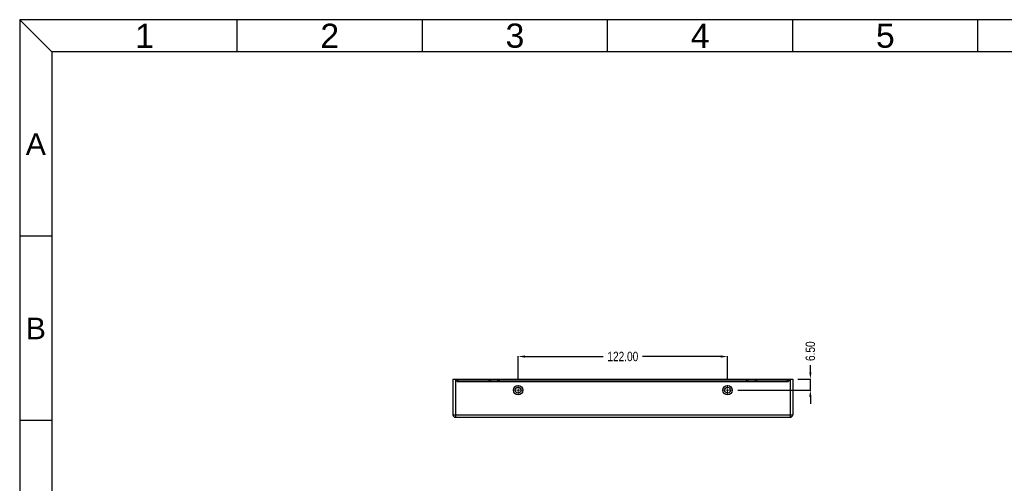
# Model space of a CAD drawing. Header units: inches. Extents: x 5032 to 6149, y 185 to 975.
# Tile 4 of 13: x 5032 to 5606, y 705 to 975. Entities that reach past the tile are written whole.
import ezdxf

# ---------------------------------------------------------------- set-up
doc = ezdxf.new("R2010")
doc.units = ezdxf.units.IN
doc.header["$LTSCALE"] = 1.21
doc.header["$MEASUREMENT"] = 0
doc.header["$PDMODE"] = 3
doc.header["$PDSIZE"] = 0.3125
doc.linetypes.add('CENTER', pattern=[0.6, 0.375, -0.075, 0.075, -0.075])
doc.layers.get('0').update_dxf_attribs({"linetype": 'CONTINUOUS'})
doc.layers.get('Defpoints').update_dxf_attribs({"linetype": 'CONTINUOUS'})
doc.styles.get("Standard").update_dxf_attribs({"font": 'txt', "width": 0.8})
doc.styles.add('微软雅黑', font='txt')
doc.dimstyles.get("Standard").update_dxf_attribs({"dimtxt": 5.5, "dimasz": 4, "dimexe": 0.18, "dimexo": 3, "dimgap": 2, "dimtad": 0, "dimzin": 1, "dimdsep": 46, "dimtxsty": 'Standard', "dimcen": 0.09, "dimadec": 0, "dimazin": 0, "dimtp": 0.01, "dimtm": 0.01, "dimtfac": 1, "dimtmove": 0, "dimatfit": 3, "dimfxl": 1, "dimtfillclr": 256, "dimtolj": 1, "dimtzin": 4, "dimarcsym": 0})

# ---------------------------------------------------------------- blocks, each defined once
blk = doc.blocks.new('*D55')
at = {"color": 0, "lineweight": -2, "ltscale": 5}
for p, q in [((5322.35, 764.94), (5322.35, 778.78)), ((5326.35, 778.6), (5371.82, 778.6)), ((5440.35, 778.6), (5394.89, 778.6)), ((5444.35, 764.94), (5444.35, 778.78))]:
    blk.add_line(p, q, dxfattribs=at)
at = {"color": 0, "ltscale": 5}
for points in [[(5326.35, 779.27), (5326.35, 777.93), (5322.35, 778.6)], [(5440.35, 777.93), (5440.35, 779.27), (5444.35, 778.6)]]:
    blk.add_solid(points, dxfattribs=at)
at = {"layer": 'Defpoints', "color": 0}
for p in [(5444.35, 778.6), (5322.35, 761.94), (5444.35, 761.94)]:
    blk.add_point(p, dxfattribs=at)
at = {"color": 0, "ltscale": 5, "insert": (5383.35, 778.6), "char_height": 5.5, "attachment_point": 5}
blk.add_mtext('\\A1;122.00', dxfattribs=at)
blk = doc.blocks.new('*D56')
at = {"color": 0, "lineweight": -2, "ltscale": 5}
for p, q in [((5492.65, 769.47), (5492.65, 773.47)), ((5485.35, 765.47), (5492.83, 765.47)), ((5492.65, 758.97), (5492.65, 765.47)), ((5450.32, 758.97), (5492.83, 758.97)), ((5492.65, 754.97), (5492.65, 750.97))]:
    blk.add_line(p, q, dxfattribs=at)
at = {"color": 0, "ltscale": 5}
for points in [[(5491.98, 769.47), (5493.31, 769.47), (5492.65, 765.47)], [(5493.31, 754.97), (5491.98, 754.97), (5492.65, 758.97)]]:
    blk.add_solid(points, dxfattribs=at)
at = {"layer": 'Defpoints', "color": 0}
for p in [(5482.35, 765.47), (5492.65, 765.47), (5447.32, 758.97)]:
    blk.add_point(p, dxfattribs=at)
at = {"color": 0, "ltscale": 5, "insert": (5492.65, 781.7), "char_height": 5.5, "attachment_point": 5, "rotation": 90}
blk.add_mtext('\\A1;6.50', dxfattribs=at)

msp = doc.modelspace()

# ---------------------------------------------------------------- linework, layer by layer
at = {"color": 7, "linetype": 'Continuous'}
for p, q in [((5284.354, 765.469), (5284.354, 744.669)), ((5284.354, 765.469), (5482.354, 765.469)), ((5285.854, 765.469), (5285.854, 743.169)), ((5286.354, 764.469), (5286.354, 765.469)), ((5286.354, 764.469), (5480.354, 764.469)), ((5286.854, 764.469), (5286.854, 763.969)), ((5286.854, 763.969), (5479.854, 763.969)), ((5287.354, 764.469), (5287.354, 765.469)), ((5288.354, 764.469), (5288.354, 763.969)), ((5305.254, 765.469), (5305.254, 764.469)), ((5306.254, 765.469), (5306.254, 764.469)), ((5310.454, 764.469), (5310.454, 765.469)), ((5311.454, 764.469), (5311.454, 765.469)), ((5455.254, 765.469), (5455.254, 764.469)), ((5456.254, 765.469), (5456.254, 764.469)), ((5460.454, 764.469), (5460.454, 765.469)), ((5461.454, 764.469), (5461.454, 765.469)), ((5478.354, 763.969), (5478.354, 764.469)), ((5479.354, 764.469), (5479.354, 765.469)), ((5479.854, 764.469), (5479.854, 763.969)), ((5480.354, 764.469), (5480.354, 765.469)), ((5480.854, 765.469), (5480.854, 743.169)), ((5482.354, 765.469), (5482.354, 744.669)), ((5284.354, 744.669), (5482.354, 744.669)), ((5285.854, 743.169), (5480.854, 743.169))]:
    msp.add_line(p, q, dxfattribs=at)
at = {"color": 1, "linetype": 'CENTER', "lineweight": 5, "ltscale": 4}
for p, q in [((5319.384, 758.969), (5325.324, 758.969)), ((5322.354, 761.939), (5322.354, 755.999)), ((5441.384, 758.969), (5447.324, 758.969)), ((5444.354, 761.939), (5444.354, 755.999))]:
    msp.add_line(p, q, dxfattribs=at)
msp.add_lwpolyline([(5031.877, 185.042), (6148.704, 185.042), (6148.704, 974.993), (5031.877, 974.993)], close=True)
at = {"ltscale": 0.2}
for points in [[(5031.877, 974.993), (5050.686, 956.185), (5050.686, 203.85)], [(5158.607, 956.185), (5158.607, 974.993)], [(5266.528, 956.185), (5266.528, 974.993)], [(5374.449, 956.185), (5374.449, 974.993)], [(5482.37, 956.185), (5482.37, 974.993)], [(5590.291, 956.185), (5590.291, 974.993)], [(6129.896, 956.185), (5050.686, 956.185)], [(5050.686, 848.708), (5031.877, 848.708)], [(5050.686, 741.232), (5031.877, 741.232)]]:
    msp.add_lwpolyline(points, dxfattribs=at)
at = {"color": 7, "linetype": 'Continuous'}
for centre, radius in [((5322.354, 758.969), 2.75), ((5322.354, 758.969), 1.75), ((5444.354, 758.969), 2.75), ((5444.354, 758.969), 1.75)]:
    msp.add_circle(centre, radius, dxfattribs=at)
for centre, start, end in [((5285.854, 744.669), 180, 270), ((5480.854, 744.669), 270, 0)]:
    msp.add_arc(centre, 1.5, start, end, dxfattribs=at)

# ---------------------------------------------------------------- texts
at = {"ltscale": 0.2, "attachment_point": 5, "style": '微软雅黑'}
for s, insert, char_height, width in [('{\\fArial|b0|i0|c0|p34;1}', (5104.646, 965.589), 14.08949, 107.92105), ('{\\fArial|b0|i0|c0|p34;2}', (5212.567, 965.589), 14.08949, 107.92105), ('{\\fArial|b0|i0|c0|p34;3}', (5320.488, 965.589), 14.08949, 107.92105), ('{\\fArial|b0|i0|c0|p34;4}', (5428.409, 965.589), 14.08949, 107.92105), ('{\\fArial|b0|i0|c0|p34;5}', (5536.33, 965.589), 14.08949, 107.92105), ('{\\fArial|b0|i0|c0|p34;A}', (5041.281, 902.446), 12.60207, 18.80836), ('{\\fArial|b0|i0|c0|p34;B}', (5041.281, 794.97), 12.60207, 18.80836)]:
    msp.add_mtext(s, dxfattribs=dict(at, insert=insert, char_height=char_height, width=width))

# ---------------------------------------------------------------- dimensions: what is measured, and where the dimension line sits
at = {"ltscale": 5}
dim = msp.add_linear_dim(base=(5492.646, 765.469), p1=(5447.324, 758.969), p2=(5482.354, 765.469), angle=90, dimstyle='Standard', dxfattribs=at)
dim.commit()
dim.dimension.update_dxf_attribs({"geometry": '*D56', "text_midpoint": (5492.646, 781.702)})
dim = msp.add_linear_dim(base=(5444.354, 778.601), p1=(5322.354, 761.939), p2=(5444.354, 761.939), dimstyle='Standard', dxfattribs=at)
dim.commit()
dim.dimension.update_dxf_attribs({"geometry": '*D55', "text_midpoint": (5383.354, 778.601)})

doc.saveas('drawing.dxf')
